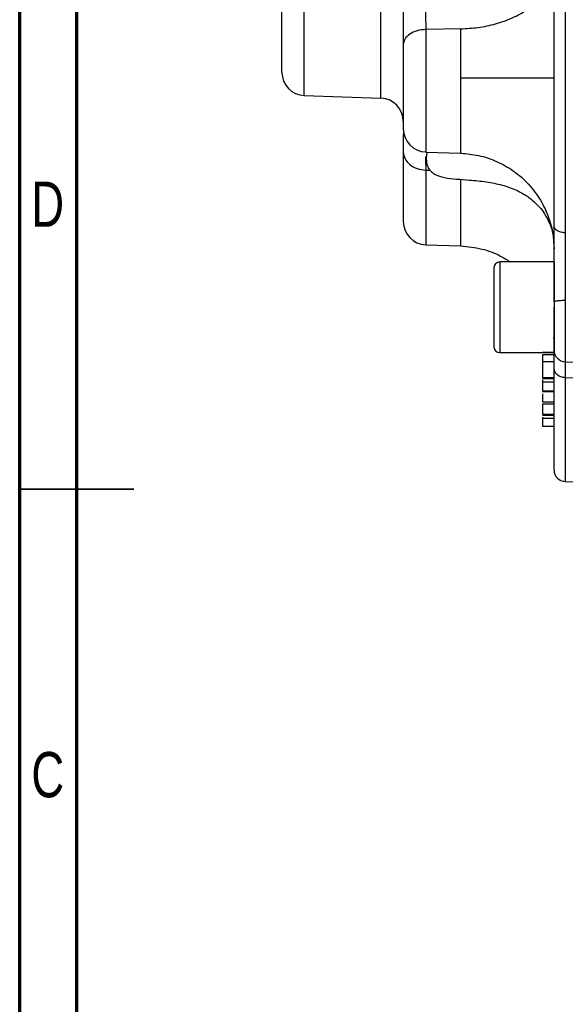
# Model space of a CAD drawing. Header units: inches. Extents: x 0.6 to 16.3, y 0.2 to 11.5.
# Tile 2 of 18: x 0.6 to 2.5, y 4.1 to 7.5. Entities that reach past the tile are written whole.
import ezdxf

# ---------------------------------------------------------------- set-up
doc = ezdxf.new("R2010")
doc.units = ezdxf.units.IN
doc.header["$MEASUREMENT"] = 0
doc.styles.add('SLDTEXTSTYLE0', font='TXT', dxfattribs={"width": 0.75})
doc.dimstyles.new('SLDDIMSTYLE1', dxfattribs={"dimtxt": 0.137795, "dimasz": 0.14, "dimexe": 0, "dimexo": 0.0625, "dimgap": 0.034449, "dimtad": 0, "dimdec": 1, "dimlfac": 1.5, "dimrnd": 1e-09, "dimzin": 4, "dimdsep": 46, "dimtxsty": 'SLDTEXTSTYLE0', "dimblk1": 'CLOSED', "dimblk2": 'CLOSED', "dimsah": 1, "dimcen": 0.09, "dimadec": 0, "dimazin": 1, "dimtfac": 1, "dimtdec": 1, "dimtofl": 0, "dimtmove": 0, "dimatfit": 3, "dimldrblk": 'CLOSED', "dimfxl": 0, "dimfrac": 2, "dimtolj": 1, "dimtzin": 12, "dimarcsym": 0})

# ---------------------------------------------------------------- blocks, each defined once
blk = doc.blocks.new('_Closed')
at = {"color": 0, "linetype": 'ByBlock', "lineweight": -2}
for p, q in [((-1, 0.166667), (0, 0)), ((-1, 0.166667), (-1, -0.166667)), ((0, 0), (-1, -0.166667)), ((0, 0), (-1, 0))]:
    blk.add_line(p, q, dxfattribs=at)
blk = doc.blocks.new('_D_1')
at = {"color": 7, "linetype": 'Continuous', "lineweight": 0}
for p, q in [((2.5383, 10.8544), (2.4963, 10.8544)), ((2.4963, 10.8544), (2.4963, 10.6356)), ((2.8437, 10.8544), (2.8857, 10.8544)), ((2.8857, 10.8544), (2.8857, 10.6356)), ((1.4547, 8.3075), (1.4547, 10.6953)), ((4.1497, 5.9189), (4.1497, 10.6953)), ((1.4547, 10.6559), (2.3754, 10.6559)), ((2.4963, 10.6356), (2.5383, 10.6356)), ((2.8857, 10.6356), (2.8437, 10.6356)), ((4.1497, 10.6559), (3.0066, 10.6559))]:
    blk.add_line(p, q, dxfattribs=at)
at = {"color": 7, "linetype": 'Continuous', "lineweight": 18, "xscale": 0.14, "yscale": 0.14, "rotation": 180.0000000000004}
blk.add_blockref('_Closed', (1.4547, 10.6559, -1.4543), dxfattribs=at)
at = {"color": 7, "linetype": 'Continuous', "lineweight": 18, "xscale": 0.14, "yscale": 0.14}
blk.add_blockref('_Closed', (4.1497, 10.6559, -1.4543), dxfattribs=at)
at = {"color": 7, "linetype": 'Continuous', "lineweight": 18, "char_height": 0.1378, "attachment_point": 1, "style": 'SLDTEXTSTYLE0'}
for s, insert in [('103', (2.5383, 10.8132)), ('4.0', (2.5637, 10.6071))]:
    blk.add_mtext(s, dxfattribs=dict(at, insert=insert))

msp = doc.modelspace()

# ---------------------------------------------------------------- linework, layer by layer
at = {"color": 7, "linetype": 'Continuous', "lineweight": 70}
for p, q in [((0.5906, 0.1969), (0.5906, 11.4961)), ((0.7874, 0.3937), (0.7874, 11.2992))]:
    msp.add_line(p, q, dxfattribs=at)
at = {"color": 7, "linetype": 'Continuous', "lineweight": 25}
for p, q in [((2.472, 9.0171), (2.472, 6.7315)), ((2.1117, 7.4352), (1.9906, 7.4331)), ((1.572, 7.205), (1.8362, 7.1957)), ((1.9906, 7.0103), (2.1118, 7.0061)), ((1.9906, 6.9479), (2.0056, 6.9474)), ((2.4312, 6.7004), (2.4334, 6.6758)), ((1.9906, 6.6904), (2.1118, 6.6861)), ((2.4334, 6.6311), (2.2467, 6.6311)), ((2.4334, 6.6311), (2.4334, 6.3184)), ((2.2254, 6.6097), (2.2254, 6.3397)), ((2.4334, 6.4937), (2.4334, 6.4747)), ((2.4313, 6.3702), (2.4334, 6.353)), ((2.2467, 6.3184), (2.4334, 6.3184)), ((2.4334, 6.3184), (2.3934, 6.3184)), ((2.4334, 6.3108), (2.3934, 6.3108)), ((2.4334, 6.2866), (2.3934, 6.2866)), ((2.472, 6.2867), (2.6401, 6.2809)), ((2.3934, 6.276), (2.3934, 6.259)), ((2.3934, 6.259), (2.3934, 6.2417)), ((2.4334, 6.2307), (2.3934, 6.2307)), ((2.3934, 6.2289), (2.4334, 6.2289)), ((2.3934, 6.2246), (2.3934, 6.2164)), ((2.6401, 6.2254), (2.472, 6.2313)), ((2.4334, 6.2164), (2.3934, 6.2164)), ((2.4334, 6.1852), (2.3934, 6.1852)), ((2.3934, 6.184), (2.4334, 6.184)), ((2.3934, 6.1485), (2.4334, 6.1485)), ((2.3934, 6.148), (2.4334, 6.148)), ((2.3934, 6.141), (2.4334, 6.141)), ((2.3934, 6.1058), (2.4334, 6.1058)), ((2.4334, 6.1012), (2.3934, 6.1012)), ((2.4334, 6.0904), (2.3934, 6.0904)), ((2.3934, 6.0638), (2.4334, 6.0638)), ((2.472, 5.873), (2.6401, 5.8671))]:
    msp.add_line(p, q, dxfattribs=at)
at = {"color": 8, "linetype": 'Continuous', "lineweight": 25}
for p, q in [((1.572, 7.205), (1.572, 8.4726)), ((1.8362, 7.1957), (1.8362, 7.8743)), ((1.9906, 7.4331), (1.9906, 7.0103)), ((1.9906, 6.9479), (1.9906, 6.6904)), ((2.2467, 6.6311), (2.2467, 6.3184)), ((2.472, 6.4988), (2.472, 6.2867)), ((2.472, 6.2313), (2.472, 5.873))]:
    msp.add_line(p, q, dxfattribs=at)
at = {"color": 7, "linetype": 'Continuous', "lineweight": 35}
for p, q in [((0.5906, 5.8465), (0.9843, 5.8465)), ((0.7874, 5.8465), (0.5906, 5.8465))]:
    msp.add_line(p, q, dxfattribs=at)
at = {"color": 7, "linetype": 'Continuous', "lineweight": 25}
for centre, radius, start, end in [((1.5747, 7.2849), 0.08, 180, 268), ((1.8334, 7.1158), 0.08, 0, 88), ((1.9934, 7.0903), 0.08, 180, 268), ((1.9934, 6.7703), 0.08, 180, 268), ((2.2467, 6.6097), 0.0213, 90, 180), ((2.2467, 6.3397), 0.0213, 180, 270), ((2.4734, 6.3267), 0.04, 180, 268), ((2.4734, 5.913), 0.04, 180, 268)]:
    msp.add_arc(centre, radius, start, end, dxfattribs=at)
for points, knots in [([(1.4947, 7.2849), (1.4947, 7.287), (1.4947, 7.2911), (1.4947, 7.3254), (1.4947, 7.3811), (1.4947, 7.4496), (1.4947, 7.5201), (1.4947, 7.5859), (1.4947, 7.6661), (1.4947, 7.7625), (1.4947, 7.8369), (1.4947, 7.8743)], [0, 0, 0, 0, 0.120301, 0.246056, 0.375232, 0.505455, 0.591374, 0.675959, 0.75909, 0.878589, 1, 1, 1, 1]), ([(2.4334, 6.7544), (2.4334, 6.8075), (2.4334, 6.9148), (2.4334, 7.0894), (2.4334, 7.2745), (2.4334, 7.469), (2.4334, 7.6701), (2.4334, 7.8061), (2.4334, 7.8743)], [0, 0, 0, 0, 0.159871, 0.322659, 0.488197, 0.657713, 0.828393, 1, 1, 1, 1]), ([(1.9134, 7.7111), (1.9134, 7.6817), (1.9134, 7.6228), (1.9134, 7.5352), (1.9134, 7.452), (1.9134, 7.4047), (1.9134, 7.381)], [0, 0, 0, 0, 0.2494223, 0.4989981, 0.7493724, 1, 1, 1, 1]), ([(1.9906, 7.6993), (1.9906, 7.6829), (1.9905, 7.6523), (1.9904, 7.6006), (1.9903, 7.5567), (1.9904, 7.5216), (1.9904, 7.5015), (1.9904, 7.4791), (1.9905, 7.4564), (1.9906, 7.44), (1.9906, 7.4331)], [0, 0, 0, 0, 0.1730747, 0.3225572, 0.5424159, 0.6421376, 0.7166315, 0.7777093, 0.9066754, 1, 1, 1, 1]), ([(2.1117, 7.4352), (2.1316, 7.4363), (2.1725, 7.4386), (2.2328, 7.4515), (2.2903, 7.472), (2.3414, 7.5001), (2.3832, 7.5342), (2.4119, 7.5723), (2.4267, 7.6008), (2.4286, 7.6163), (2.4288, 7.618)], [0, 0, 0, 0, 0.129975, 0.267381, 0.41023, 0.555965, 0.701701, 0.84455, 0.981956, 1, 1, 1, 1]), ([(1.9134, 7.381), (1.9134, 7.3638), (1.9134, 7.3294), (1.9134, 7.2874), (1.9134, 7.2663)], [0, 0, 0, 0, 0.499997, 1, 1, 1, 1]), ([(1.9134, 7.2663), (1.9134, 7.2535), (1.9134, 7.2277), (1.9134, 7.1909), (1.9134, 7.1577), (1.9134, 7.1298), (1.9134, 7.1082), (1.9134, 7.095), (1.9134, 7.0893), (1.9134, 7.0906), (1.9134, 7.0908)], [0, 0, 0, 0, 0.139762, 0.279523, 0.419284, 0.559045, 0.698805, 0.838565, 0.978324, 1, 1, 1, 1]), ([(2.1117, 7.2663), (2.1341, 7.2663), (2.1802, 7.2663), (2.2474, 7.2663), (2.3101, 7.2663), (2.3641, 7.2663), (2.4041, 7.2663), (2.429, 7.2663), (2.432, 7.2663), (2.4334, 7.2663)], [0, 0, 0, 0, 0.131414, 0.27096, 0.415989, 0.563118, 0.715466, 0.862131, 1, 1, 1, 1]), ([(1.915, 7.0737), (1.9146, 7.0742), (1.9133, 7.076), (1.9135, 7.0717), (1.9136, 7.0686)], [0, 0, 0, 0, 0.283638, 1, 1, 1, 1]), ([(1.9134, 7.0686), (1.9134, 7.0653), (1.9134, 7.0526), (1.9134, 7.0284), (1.9134, 7.0105)], [0, 0, 0, 0, 0.260152, 1, 1, 1, 1]), ([(1.9134, 7.0105), (1.9134, 6.9865), (1.9134, 6.9387), (1.9134, 6.8806), (1.9134, 6.8457), (1.9134, 6.8267), (1.9134, 6.8185), (1.9134, 6.8109), (1.9134, 6.8039), (1.9134, 6.7976), (1.9134, 6.7919), (1.9134, 6.7885), (1.9134, 6.7861), (1.9134, 6.7834), (1.9134, 6.7799), (1.9134, 6.7767), (1.9134, 6.7743), (1.9134, 6.7726), (1.9134, 6.7713), (1.9134, 6.7705), (1.9134, 6.7704), (1.9134, 6.7703)], [0, 0, 0, 0, 0.161785, 0.323569, 0.485354, 0.52184, 0.558326, 0.594812, 0.631295, 0.667777, 0.704258, 0.740738, 0.742952, 0.759702, 0.805622, 0.841028, 0.870378, 0.902784, 0.935189, 0.967595, 1, 1, 1, 1]), ([(1.9951, 7.0101), (1.9951, 7.0098), (1.9948, 7.0077), (1.9937, 7.0013), (1.9923, 6.9932), (1.9926, 6.9806), (1.9945, 6.9689), (1.9981, 6.9575), (2.0061, 6.9444), (2.0257, 6.9296), (2.0573, 6.921), (2.0979, 6.9167), (2.1462, 6.9134), (2.199, 6.9083), (2.2538, 6.8976), (2.3023, 6.8805), (2.3462, 6.8555), (2.3784, 6.8271), (2.4023, 6.7957), (2.4185, 6.7643), (2.4296, 6.7318), (2.4308, 6.7093), (2.4312, 6.7004)], [0, 0, 0, 0, 0.005798, 0.040036, 0.07761, 0.110432, 0.125672, 0.140509, 0.168486, 0.19466, 0.250143, 0.312913, 0.379453, 0.467972, 0.551687, 0.630801, 0.699083, 0.78296, 0.832555, 0.889298, 0.956393, 1, 1, 1, 1]), ([(2.1117, 7.0061), (2.1322, 7.0043), (2.1743, 7.0005), (2.2361, 6.9795), (2.2951, 6.9462), (2.3469, 6.9006), (2.3815, 6.8542), (2.4027, 6.8141), (2.4191, 6.7737), (2.4311, 6.7273), (2.4323, 6.6998), (2.4329, 6.6864)], [0, 0, 0, 0, 0.11426, 0.234928, 0.360494, 0.489534, 0.617506, 0.679966, 0.742851, 0.874843, 1, 1, 1, 1]), ([(1.9904, 6.9948), (1.9904, 6.9932), (1.9904, 6.9894), (1.9904, 6.9798), (1.9905, 6.966), (1.9906, 6.9533), (1.9906, 6.9479)], [0, 0, 0, 0, 0.128507, 0.31635, 0.712982, 1, 1, 1, 1]), ([(2.4334, 6.4937), (2.4334, 6.5165), (2.4334, 6.5622), (2.4334, 6.6304), (2.4334, 6.6959), (2.4334, 6.7349), (2.4334, 6.7544)], [0, 0, 0, 0, 0.250001, 0.499962, 0.749995, 1, 1, 1, 1]), ([(2.472, 6.7315), (2.472, 6.7159), (2.4719, 6.6879), (2.4719, 6.6459), (2.4719, 6.6102), (2.4719, 6.58), (2.4719, 6.5504), (2.472, 6.5243), (2.472, 6.5063), (2.472, 6.4988)], [0, 0, 0, 0, 0.227167, 0.405662, 0.543405, 0.681947, 0.778223, 0.906866, 1, 1, 1, 1]), ([(2.1117, 6.6861), (2.1361, 6.6836), (2.1826, 6.6789), (2.2402, 6.6579), (2.2705, 6.6385), (2.2821, 6.6311)], [0, 0, 0, 0, 0.405035, 0.7719, 1, 1, 1, 1]), ([(2.4334, 6.3275), (2.4334, 6.3273), (2.4334, 6.3266), (2.4334, 6.3324), (2.4334, 6.3444), (2.4334, 6.3628), (2.4334, 6.386), (2.4334, 6.4133), (2.4334, 6.4433), (2.4334, 6.4643), (2.4334, 6.4747)], [0, 0, 0, 0, 0.053605, 0.188804, 0.324003, 0.459202, 0.594401, 0.729601, 0.8648, 1, 1, 1, 1]), ([(2.4334, 6.2642), (2.4334, 6.2761), (2.4334, 6.3), (2.4334, 6.3206), (2.4334, 6.325), (2.4334, 6.3267)], [0, 0, 0, 0, 0.379623, 0.759288, 1, 1, 1, 1]), ([(2.3934, 6.3107), (2.3934, 6.3107), (2.3934, 6.3109), (2.3934, 6.3071), (2.3934, 6.2997), (2.3934, 6.2924), (2.3934, 6.2884), (2.3934, 6.2866)], [0, 0, 0, 0, 0.035401, 0.371994, 0.717903, 0.873503, 1, 1, 1, 1]), ([(2.3934, 6.2866), (2.3934, 6.2845), (2.3934, 6.2799), (2.3934, 6.269), (2.3934, 6.2548), (2.3934, 6.2422), (2.3934, 6.2342), (2.3934, 6.2318), (2.3934, 6.2307)], [0, 0, 0, 0, 0.102253, 0.223123, 0.496481, 0.771478, 0.894517, 1, 1, 1, 1]), ([(2.4334, 5.913), (2.4334, 5.915), (2.4334, 5.9191), (2.4334, 5.952), (2.4334, 6.0033), (2.4334, 6.0736), (2.4334, 6.1591), (2.4334, 6.2294), (2.4334, 6.2642)], [0, 0, 0, 0, 0.171588, 0.342266, 0.511803, 0.67732, 0.840119, 1, 1, 1, 1]), ([(2.3934, 6.2164), (2.3934, 6.2133), (2.3934, 6.2065), (2.3934, 6.1978), (2.3934, 6.1899), (2.3934, 6.1867), (2.3934, 6.1852)], [0, 0, 0, 0, 0.233107, 0.503654, 0.772311, 1, 1, 1, 1]), ([(2.3934, 6.1987), (2.3934, 6.1968), (2.3934, 6.1942), (2.3934, 6.1917), (2.3934, 6.1911)], [0, 0, 0, 0, 0.754589, 1, 1, 1, 1]), ([(2.3934, 6.1755), (2.3934, 6.1735), (2.3934, 6.1658), (2.3934, 6.1579), (2.3934, 6.1512), (2.3934, 6.1494), (2.3934, 6.1485)], [0, 0, 0, 0, 0.155348, 0.611149, 0.821971, 1, 1, 1, 1]), ([(2.3934, 6.141), (2.3934, 6.1375), (2.3934, 6.13), (2.3934, 6.1193), (2.3934, 6.1113), (2.3934, 6.1067), (2.3934, 6.106), (2.3934, 6.1058)], [0, 0, 0, 0, 0.257318, 0.562284, 0.832916, 0.97051, 1, 1, 1, 1]), ([(2.3934, 6.0949), (2.3934, 6.0937), (2.3934, 6.0914), (2.3934, 6.0907), (2.3934, 6.0904)], [0, 0, 0, 0, 0.504731, 1, 1, 1, 1]), ([(2.3934, 6.0949), (2.3934, 6.0915), (2.3934, 6.0841), (2.3934, 6.0746), (2.3934, 6.0677), (2.3934, 6.0641), (2.3934, 6.0638), (2.3934, 6.0638)], [0, 0, 0, 0, 0.257318, 0.562284, 0.832916, 0.97051, 1, 1, 1, 1])]:
    msp.add_open_spline(points, degree=3, knots=knots, dxfattribs=at)
for points in [[(1.9906, 7.4331), (1.9804, 7.4321), (1.96, 7.4301), (1.9346, 7.418), (1.9169, 7.401), (1.9146, 7.3877), (1.9134, 7.381)], [(2.1117, 7.2663), (2.1117, 7.2817), (2.1117, 7.3123), (2.1117, 7.3567), (2.1117, 7.3987), (2.1117, 7.423), (2.1117, 7.4352)], [(1.9134, 7.0105), (1.9146, 7.0025), (1.9169, 6.9864), (1.9346, 6.966), (1.96, 6.9515), (1.9804, 6.9491), (1.9906, 6.9479)], [(2.472, 6.7315), (2.4669, 6.732), (2.4567, 6.7328), (2.444, 6.7382), (2.4351, 6.7456), (2.434, 6.7514), (2.4334, 6.7544)], [(2.4334, 6.4937), (2.434, 6.4943), (2.4351, 6.4956), (2.444, 6.4973), (2.4567, 6.4985), (2.4669, 6.4987), (2.472, 6.4988)], [(2.472, 6.2313), (2.4669, 6.232), (2.4567, 6.2332), (2.444, 6.2408), (2.4351, 6.2515), (2.434, 6.26), (2.4334, 6.2642)]]:
    msp.add_open_spline(points, degree=3, dxfattribs=at)
at = {"color": 8, "linetype": 'Continuous', "lineweight": 25}
for points, knots in [([(2.1117, 7.0069), (2.1117, 7.0067), (2.1117, 7.0048), (2.1117, 7.0133), (2.1117, 7.0329), (2.1117, 7.0648), (2.1117, 7.106), (2.1117, 7.155), (2.1117, 7.2093), (2.1117, 7.2473), (2.1117, 7.2663)], [0, 0, 0, 0, 0.023397, 0.162911, 0.302426, 0.441941, 0.581456, 0.72097, 0.860485, 1, 1, 1, 1]), ([(2.1117, 6.6861), (2.1117, 6.6861), (2.1117, 6.6837), (2.1117, 6.6922), (2.1117, 6.713), (2.1117, 6.75), (2.1117, 6.8011), (2.1117, 6.8562), (2.1117, 6.8992), (2.1117, 6.9159)], [0, 0, 0, 0, 0.000001, 0.177405, 0.354809, 0.532213, 0.709617, 0.887021, 1, 1, 1, 1]), ([(2.4719, 6.2865), (2.4719, 6.2858), (2.4719, 6.2836), (2.4719, 6.2743), (2.4719, 6.2594), (2.472, 6.2414), (2.472, 6.2313)], [0, 0, 0, 0, 0.113063, 0.337884, 0.629221, 1, 1, 1, 1])]:
    msp.add_open_spline(points, degree=3, knots=knots, dxfattribs=at)

# ---------------------------------------------------------------- texts
at = {"color": 7, "linetype": 'Continuous', "lineweight": 0, "char_height": 0.1562, "attachment_point": 2, "style": 'SLDTEXTSTYLE0'}
for s, insert in [('D', (0.6871, 6.9084)), ('C', (0.6873, 4.9399))]:
    msp.add_mtext(s, dxfattribs=dict(at, insert=insert))

# ---------------------------------------------------------------- dimensions: what is measured, and where the dimension line sits
at = {"color": 7, "linetype": 'Continuous', "lineweight": 18}
dim = msp.add_linear_dim(base=(4.1497, 10.6559), p1=(1.4547, 8.2681), p2=(4.1497, 5.8795), dimstyle='SLDDIMSTYLE1', dxfattribs=at)
dim.commit()
dim.dimension.update_dxf_attribs({"geometry": '_D_1', "text_midpoint": (2.691, 10.6559), "dimtype": 160})

doc.saveas('drawing.dxf')
